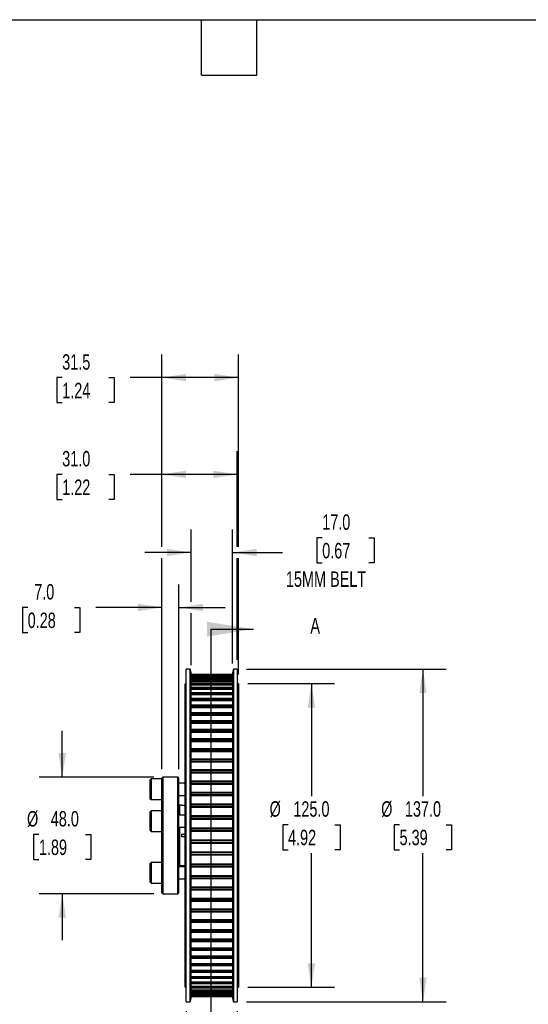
# Model space of a CAD drawing. Header units: millimetres. Extents: x 19 to 819, y 19 to 629.
# Tile 3 of 7: x 333 to 542, y 223 to 629. Entities that reach past the tile are written whole.
import ezdxf

# ---------------------------------------------------------------- set-up
doc = ezdxf.new("R2010")
doc.units = ezdxf.units.MM
doc.header["$LTSCALE"] = 3
doc.layers.add('DIMENSIONS', color=140, linetype='Continuous', lineweight=25)
doc.layers.add('TEXT', color=140, linetype='Continuous', lineweight=25)
doc.styles.add('SLDTEXTSTYLE0', font='TXT', dxfattribs={"width": 0.7})
doc.dimstyles.new('SLDDIMSTYLE3', dxfattribs={"dimtxt": 6.474023, "dimasz": 9.906, "dimexe": 0, "dimexo": 0.0625, "dimgap": 1.618506, "dimtad": 0, "dimtih": 1, "dimtoh": 1, "dimrnd": 1e-09, "dimzin": 4, "dimdsep": 46, "dimtxsty": 'SLDTEXTSTYLE0', "dimsah": 1, "dimcen": 0.09, "dimadec": 0, "dimazin": 1, "dimtfac": 1, "dimtmove": 0, "dimatfit": 0, "dimfxl": 0, "dimfrac": 2, "dimtolj": 1, "dimtzin": 12, "dimarcsym": 0})
doc.dimstyles.new('SLDDIMSTYLE4', dxfattribs={"dimtxt": 6.474023, "dimasz": 9.906, "dimexe": 0, "dimexo": 0.0625, "dimgap": 1.618506, "dimtad": 0, "dimtih": 1, "dimtoh": 1, "dimrnd": 1e-09, "dimzin": 4, "dimdsep": 46, "dimtxsty": 'SLDTEXTSTYLE0', "dimsah": 1, "dimcen": 0.09, "dimadec": 0, "dimazin": 1, "dimtfac": 1, "dimtofl": 0, "dimtmove": 0, "dimatfit": 3, "dimfxl": 0, "dimfrac": 2, "dimtolj": 1, "dimtzin": 12, "dimarcsym": 0})
doc.dimstyles.new('SLDDIMSTYLE5', dxfattribs={"dimtxt": 6.474023, "dimasz": 9.906, "dimexe": 0, "dimexo": 0.0625, "dimgap": 1.618506, "dimtad": 0, "dimtih": 1, "dimtoh": 1, "dimrnd": 1e-09, "dimzin": 12, "dimdsep": 46, "dimtxsty": 'SLDTEXTSTYLE0', "dimsah": 1, "dimcen": 0.09, "dimadec": 0, "dimazin": 3, "dimtfac": 1, "dimtofl": 0, "dimtmove": 0, "dimatfit": 3, "dimfxl": 0, "dimfrac": 2, "dimtolj": 1, "dimtzin": 12, "dimarcsym": 0})

# ---------------------------------------------------------------- blocks, each defined once
blk = doc.blocks.new('_D_3')
at = {"layer": 'DIMENSIONS'}
for p, q in [((403.43, 388.93), (403.43, 418.8)), ((420.43, 363.59), (420.43, 418.8)), ((457.38, 415.33), (455.21, 415.33)), ((455.21, 415.33), (455.21, 405.04)), ((476.62, 415.33), (478.79, 415.33)), ((478.79, 415.33), (478.79, 405.04)), ((403.43, 409.28), (384.38, 409.28)), ((420.43, 409.28), (440.99, 409.28)), ((455.21, 405.04), (457.38, 405.04)), ((478.79, 405.04), (476.62, 405.04)), ((403.43, 362.83), (403.43, 384.36))]:
    blk.add_line(p, q, dxfattribs=at)
for points in [[(403.43, 409.28), (393.52, 410.8), (393.52, 407.75)], [(420.43, 409.28), (430.34, 407.75), (430.34, 410.8)]]:
    blk.add_solid(points, dxfattribs=at)
at = {"layer": 'DIMENSIONS', "char_height": 6.35, "attachment_point": 1, "style": 'SLDTEXTSTYLE0'}
for s, insert in [('17.0', (457.38, 424.97)), ('0.67', (457.38, 413.23)), ('15MM BELT', (442.44, 401.49))]:
    blk.add_mtext(s, dxfattribs=dict(at, insert=insert))
blk = doc.blocks.new('_D_4')
at = {"layer": 'DIMENSIONS'}
for p, q in [((350.39, 316.78), (350.39, 335.83)), ((388.12, 316.78), (340.86, 316.78)), ((340.77, 293.19), (338.59, 293.19)), ((338.59, 293.19), (338.59, 282.9)), ((360.01, 293.19), (362.18, 293.19)), ((362.18, 293.19), (362.18, 282.9)), ((338.59, 282.9), (340.77, 282.9)), ((362.18, 282.9), (360.01, 282.9)), ((388.12, 268.78), (340.86, 268.78)), ((350.39, 268.78), (350.39, 249.73))]:
    blk.add_line(p, q, dxfattribs=at)
for points in [[(350.39, 316.78), (351.91, 326.68), (348.86, 326.68)], [(350.39, 268.78), (348.86, 258.87), (351.91, 258.87)]]:
    blk.add_solid(points, dxfattribs=at)
at = {"layer": 'DIMENSIONS', "char_height": 6.35, "attachment_point": 1, "style": 'SLDTEXTSTYLE0'}
for s, insert in [('%%c', (335.88, 302.83)), ('48.0', (345.66, 302.83)), ('1.89', (340.77, 291.09))]:
    blk.add_mtext(s, dxfattribs=dict(at, insert=insert))
blk = doc.blocks.new('_D_5')
at = {"layer": 'DIMENSIONS'}
for p, q in [((391.43, 320.09), (391.43, 396.17)), ((398.43, 320.09), (398.43, 396.17)), ((336.15, 386.65), (333.97, 386.65)), ((333.97, 386.65), (333.97, 376.36)), ((355.38, 386.65), (357.56, 386.65)), ((357.56, 386.65), (357.56, 376.36)), ((391.43, 386.65), (364.16, 386.65)), ((398.43, 386.65), (417.48, 386.65)), ((333.97, 376.36), (336.15, 376.36)), ((357.56, 376.36), (355.38, 376.36))]:
    blk.add_line(p, q, dxfattribs=at)
for points in [[(391.43, 386.65), (381.52, 388.17), (381.52, 385.12)], [(398.43, 386.65), (408.34, 385.12), (408.34, 388.17)]]:
    blk.add_solid(points, dxfattribs=at)
at = {"layer": 'DIMENSIONS', "char_height": 6.35, "attachment_point": 1, "style": 'SLDTEXTSTYLE0'}
for s, insert in [('7.0', (338.84, 396.28)), ('0.28', (336.15, 384.54))]:
    blk.add_mtext(s, dxfattribs=dict(at, insert=insert))
blk = doc.blocks.new('_D_6')
at = {"layer": 'DIMENSIONS'}
for p, q in [((391.43, 411.56), (391.43, 450.97)), ((422.43, 411.56), (422.43, 450.97)), ((350.36, 441.45), (348.19, 441.45)), ((348.19, 441.45), (348.19, 431.16)), ((369.6, 441.45), (371.78, 441.45)), ((371.78, 441.45), (371.78, 431.16)), ((391.43, 441.45), (378.37, 441.45)), ((422.43, 441.45), (391.43, 441.45)), ((348.19, 431.16), (350.36, 431.16)), ((371.78, 431.16), (369.6, 431.16)), ((391.43, 320.09), (391.43, 406.99)), ((422.43, 365.09), (422.43, 406.99))]:
    blk.add_line(p, q, dxfattribs=at)
for points in [[(391.43, 441.45), (401.34, 439.92), (401.34, 442.97)], [(422.43, 441.45), (412.53, 442.97), (412.53, 439.92)]]:
    blk.add_solid(points, dxfattribs=at)
at = {"layer": 'DIMENSIONS', "char_height": 6.35, "attachment_point": 1, "style": 'SLDTEXTSTYLE0'}
for s, insert in [('31.0', (350.36, 451.08)), ('1.22', (350.36, 439.34))]:
    blk.add_mtext(s, dxfattribs=dict(at, insert=insert))
blk = doc.blocks.new('_D_7')
at = {"layer": 'DIMENSIONS'}
for p, q in [((391.43, 411.56), (391.43, 490.8)), ((422.93, 411.56), (422.93, 490.8)), ((350.36, 481.28), (348.19, 481.28)), ((348.19, 481.28), (348.19, 470.99)), ((369.6, 481.28), (371.78, 481.28)), ((371.78, 481.28), (371.78, 470.99)), ((391.43, 481.28), (378.37, 481.28)), ((422.93, 481.28), (391.43, 481.28)), ((348.19, 470.99), (350.36, 470.99)), ((371.78, 470.99), (369.6, 470.99)), ((391.43, 320.09), (391.43, 406.99)), ((422.93, 359.09), (422.93, 406.99))]:
    blk.add_line(p, q, dxfattribs=at)
for points in [[(391.43, 481.28), (401.34, 479.75), (401.34, 482.8)], [(422.93, 481.28), (413.02, 482.8), (413.02, 479.75)]]:
    blk.add_solid(points, dxfattribs=at)
at = {"layer": 'DIMENSIONS', "char_height": 6.35, "attachment_point": 1, "style": 'SLDTEXTSTYLE0'}
for s, insert in [('31.5', (350.36, 490.91)), ('1.24', (350.36, 479.17))]:
    blk.add_mtext(s, dxfattribs=dict(at, insert=insert))
blk = doc.blocks.new('_D_8')
at = {"layer": 'DIMENSIONS'}
for p, q in [((426.74, 355.28), (462.45, 355.28)), ((452.93, 355.28), (452.93, 308.96)), ((443.31, 297.22), (441.14, 297.22)), ((441.14, 297.22), (441.14, 286.93)), ((462.55, 297.22), (464.72, 297.22)), ((464.72, 297.22), (464.72, 286.93)), ((441.14, 286.93), (443.31, 286.93)), ((452.93, 230.28), (452.93, 285.48)), ((464.72, 286.93), (462.55, 286.93)), ((426.74, 230.28), (462.45, 230.28))]:
    blk.add_line(p, q, dxfattribs=at)
for points in [[(452.93, 355.28), (451.41, 345.37), (454.45, 345.37)], [(452.93, 230.28), (454.45, 240.18), (451.41, 240.18)]]:
    blk.add_solid(points, dxfattribs=at)
at = {"layer": 'DIMENSIONS', "char_height": 6.35, "attachment_point": 1, "style": 'SLDTEXTSTYLE0'}
for s, insert in [('%%c', (435.73, 306.86)), ('125.0', (445.5, 306.86)), ('4.92', (443.31, 295.12))]:
    blk.add_mtext(s, dxfattribs=dict(at, insert=insert))
blk = doc.blocks.new('_D_9')
at = {"layer": 'DIMENSIONS'}
for p, q in [((426.24, 361.28), (508.36, 361.28)), ((498.84, 361.28), (498.84, 308.96)), ((489.22, 297.22), (487.05, 297.22)), ((487.05, 297.22), (487.05, 286.93)), ((508.46, 297.22), (510.63, 297.22)), ((510.63, 297.22), (510.63, 286.93)), ((487.05, 286.93), (489.22, 286.93)), ((498.84, 224.28), (498.84, 285.48)), ((510.63, 286.93), (508.46, 286.93)), ((426.24, 224.28), (508.36, 224.28))]:
    blk.add_line(p, q, dxfattribs=at)
for points in [[(498.84, 361.28), (497.32, 351.37), (500.36, 351.37)], [(498.84, 224.28), (500.36, 234.18), (497.32, 234.18)]]:
    blk.add_solid(points, dxfattribs=at)
at = {"layer": 'DIMENSIONS', "char_height": 6.35, "attachment_point": 1, "style": 'SLDTEXTSTYLE0'}
for s, insert in [('%%c', (481.64, 306.86)), ('137.0', (491.42, 306.86)), ('5.39', (489.22, 295.12))]:
    blk.add_mtext(s, dxfattribs=dict(at, insert=insert))
blk = doc.blocks.new('_D_10')
at = {"layer": 'DIMENSIONS'}
for p, q in [((401.43, 220.47), (401.43, 174.49)), ((422.43, 220.47), (422.43, 174.49)), ((346.81, 184.02), (344.64, 184.02)), ((344.64, 184.02), (344.64, 173.73)), ((366.05, 184.02), (368.22, 184.02)), ((368.22, 184.02), (368.22, 173.73)), ((401.43, 184.02), (374.82, 184.02)), ((422.43, 184.02), (441.48, 184.02)), ((344.64, 173.73), (346.81, 173.73)), ((368.22, 173.73), (366.05, 173.73))]:
    blk.add_line(p, q, dxfattribs=at)
for points in [[(401.43, 184.02), (391.52, 185.54), (391.52, 182.49)], [(422.43, 184.02), (432.34, 182.49), (432.34, 185.54)]]:
    blk.add_solid(points, dxfattribs=at)
at = {"layer": 'DIMENSIONS', "char_height": 6.35, "attachment_point": 1, "style": 'SLDTEXTSTYLE0'}
for s, insert in [('21.0', (346.81, 193.65)), ('0.83', (346.81, 181.91))]:
    blk.add_mtext(s, dxfattribs=dict(at, insert=insert))

msp = doc.modelspace()

# ---------------------------------------------------------------- linework, layer by layer
for p, q in [((403.028, 361.278), (401.428, 361.278)), ((401.428, 292.778), (401.428, 361.278)), ((403.429, 359.778), (403.028, 361.278)), ((403.028, 292.778), (403.028, 361.278)), ((420.831, 361.278), (420.429, 359.778)), ((422.431, 361.278), (420.831, 361.278)), ((420.831, 361.278), (420.831, 224.278)), ((422.431, 361.278), (422.431, 224.278)), ((403.429, 292.778), (403.429, 359.778)), ((420.429, 359.019), (403.429, 359.019)), ((403.429, 359.019), (420.429, 359.019)), ((403.429, 358.992), (420.429, 358.992)), ((403.429, 358.689), (420.429, 358.689)), ((420.429, 358.676), (403.429, 358.676)), ((403.429, 358.675), (420.429, 358.675)), ((403.429, 358.595), (420.429, 358.595)), ((403.429, 358.272), (420.429, 358.272)), ((420.429, 357.967), (403.429, 357.967)), ((403.429, 357.962), (420.429, 357.962)), ((403.429, 357.831), (420.429, 357.831)), ((403.429, 357.488), (420.429, 357.488)), ((420.429, 356.895), (403.429, 356.895)), ((403.429, 356.885), (420.429, 356.885)), ((420.429, 359.778), (420.429, 225.778)), ((401.428, 355.278), (400.929, 355.278)), ((400.929, 292.778), (400.929, 355.278)), ((403.429, 356.702), (420.429, 356.702)), ((403.429, 356.343), (420.429, 356.343)), ((420.429, 355.466), (403.429, 355.466)), ((403.429, 355.449), (420.429, 355.449)), ((403.429, 355.216), (420.429, 355.216)), ((403.429, 354.842), (420.429, 354.842)), ((420.429, 353.688), (403.429, 353.688)), ((403.429, 353.663), (420.429, 353.663)), ((403.429, 353.381), (420.429, 353.381)), ((403.429, 352.994), (420.429, 352.994)), ((422.929, 355.278), (422.431, 355.278)), ((422.929, 355.278), (422.929, 230.278)), ((420.429, 351.571), (403.429, 351.571)), ((403.429, 351.536), (420.429, 351.536)), ((403.429, 351.207), (420.429, 351.207)), ((403.429, 350.809), (420.429, 350.809)), ((420.429, 349.126), (403.429, 349.126)), ((403.429, 349.081), (420.429, 349.081)), ((403.429, 348.706), (420.429, 348.706)), ((403.429, 348.3), (420.429, 348.3)), ((420.429, 346.369), (403.429, 346.369)), ((403.429, 346.311), (420.429, 346.311)), ((403.429, 345.892), (420.429, 345.892)), ((403.429, 345.48), (420.429, 345.48)), ((420.429, 343.313), (403.429, 343.313)), ((403.429, 343.242), (420.429, 343.242)), ((403.429, 342.781), (420.429, 342.781)), ((403.429, 342.365), (420.429, 342.365)), ((420.429, 339.977), (403.429, 339.977)), ((403.429, 339.89), (420.429, 339.89)), ((403.429, 339.391), (420.429, 339.391)), ((403.429, 338.973), (420.429, 338.973)), ((420.429, 336.378), (403.429, 336.378)), ((403.429, 336.275), (420.429, 336.275)), ((403.429, 335.74), (420.429, 335.74)), ((403.429, 335.323), (420.429, 335.323)), ((420.429, 332.537), (403.429, 332.537)), ((403.429, 332.417), (420.429, 332.417)), ((403.429, 331.849), (420.429, 331.849)), ((403.429, 331.435), (420.429, 331.435)), ((420.429, 328.475), (403.429, 328.475)), ((403.429, 328.336), (420.429, 328.336)), ((403.429, 327.739), (420.429, 327.739)), ((403.429, 327.331), (420.429, 327.331)), ((420.429, 324.216), (403.429, 324.216)), ((403.429, 324.057), (420.429, 324.057)), ((403.429, 323.433), (420.429, 323.433)), ((403.429, 323.033), (420.429, 323.033)), ((391.429, 292.778), (391.429, 316.278)), ((397.929, 316.778), (391.929, 316.778)), ((391.929, 292.778), (391.929, 316.778)), ((397.929, 292.778), (397.929, 316.778)), ((398.429, 292.778), (398.429, 316.278)), ((420.429, 319.782), (403.429, 319.782)), ((403.429, 319.604), (420.429, 319.604)), ((403.429, 318.957), (420.429, 318.957)), ((403.429, 318.566), (420.429, 318.566)), ((386.929, 316.028), (386.429, 315.528)), ((386.429, 315.528), (386.429, 308.028)), ((391.429, 316.028), (386.929, 316.028)), ((386.929, 316.028), (386.929, 307.528)), ((400.929, 314.278), (398.429, 314.278)), ((420.429, 315.199), (403.429, 315.199)), ((403.429, 315), (420.429, 315)), ((403.429, 314.333), (420.429, 314.333)), ((403.429, 313.955), (420.429, 313.955)), ((398.429, 309.278), (400.929, 309.278)), ((420.429, 310.492), (403.429, 310.492)), ((403.429, 310.272), (420.429, 310.272)), ((403.429, 309.59), (420.429, 309.59)), ((403.429, 309.226), (420.429, 309.226)), ((386.429, 308.028), (386.929, 307.528)), ((386.929, 307.528), (391.429, 307.528)), ((399.429, 305.19), (398.829, 305.19)), ((398.829, 301.149), (398.829, 305.19)), ((399.429, 305.19), (399.429, 305.176)), ((400.929, 305.176), (399.429, 305.176)), ((420.429, 305.688), (403.429, 305.688)), ((403.429, 305.446), (420.429, 305.446)), ((403.429, 304.752), (420.429, 304.752)), ((403.429, 304.405), (420.429, 304.405)), ((386.929, 302.899), (386.429, 302.399)), ((386.429, 302.399), (386.429, 294.899)), ((391.429, 302.899), (386.929, 302.899)), ((386.929, 302.899), (386.929, 294.399)), ((400.929, 301.149), (398.429, 301.149)), ((420.429, 300.814), (403.429, 300.814)), ((403.429, 300.549), (420.429, 300.549)), ((398.429, 296.149), (400.929, 296.149)), ((398.829, 292.778), (398.829, 296.149)), ((403.429, 299.847), (420.429, 299.847)), ((403.429, 299.518), (420.429, 299.518)), ((386.429, 294.899), (386.929, 294.399)), ((386.929, 294.399), (391.429, 294.399)), ((391.429, 269.278), (391.429, 292.778)), ((391.929, 268.778), (391.929, 292.778)), ((397.929, 268.778), (397.929, 292.778)), ((398.429, 269.278), (398.429, 292.778)), ((398.829, 280.365), (398.829, 292.778)), ((399.429, 293.378), (400.929, 293.378)), ((399.429, 293.378), (399.429, 292.178)), ((400.929, 292.178), (399.429, 292.178)), ((400.929, 230.278), (400.929, 292.778)), ((401.428, 224.278), (401.428, 292.778)), ((403.028, 224.278), (403.028, 292.778)), ((403.429, 295.896), (420.429, 295.896)), ((403.429, 295.608), (420.429, 295.608)), ((403.429, 294.903), (420.429, 294.903)), ((403.429, 294.594), (420.429, 294.594)), ((403.429, 225.778), (403.429, 292.778)), ((403.429, 290.961), (420.429, 290.961)), ((403.429, 290.652), (420.429, 290.652)), ((403.429, 289.947), (420.429, 289.947)), ((403.429, 289.66), (420.429, 289.66)), ((403.429, 286.037), (420.429, 286.037)), ((403.429, 285.708), (420.429, 285.708)), ((403.429, 285.007), (420.429, 285.007)), ((403.429, 284.742), (420.429, 284.742)), ((386.929, 281.656), (386.429, 281.156)), ((386.429, 281.156), (386.429, 279.611)), ((391.429, 281.656), (386.929, 281.656)), ((386.929, 281.656), (386.929, 279.904)), ((386.929, 279.904), (386.929, 273.156)), ((400.929, 279.906), (398.429, 279.906)), ((398.829, 280.365), (399.429, 280.365)), ((399.429, 280.38), (400.929, 280.38)), ((399.429, 280.38), (399.429, 280.365)), ((403.429, 281.151), (420.429, 281.151)), ((403.429, 280.803), (420.429, 280.803)), ((403.429, 280.11), (420.429, 280.11)), ((403.429, 279.867), (420.429, 279.867)), ((386.429, 279.611), (386.429, 273.656)), ((403.429, 276.329), (420.429, 276.329)), ((403.429, 275.966), (420.429, 275.966)), ((386.429, 273.656), (386.929, 273.156)), ((386.929, 273.156), (391.429, 273.156)), ((398.429, 274.906), (400.929, 274.906)), ((403.429, 275.284), (420.429, 275.284)), ((403.429, 275.063), (420.429, 275.063)), ((391.929, 268.778), (397.929, 268.778)), ((403.429, 271.6), (420.429, 271.6)), ((403.429, 271.222), (420.429, 271.222)), ((403.429, 270.556), (420.429, 270.556)), ((403.429, 270.356), (420.429, 270.356)), ((403.429, 266.989), (420.429, 266.989)), ((403.429, 266.599), (420.429, 266.599)), ((403.429, 265.952), (420.429, 265.952)), ((403.429, 265.773), (420.429, 265.773)), ((403.429, 262.522), (420.429, 262.522)), ((403.429, 262.122), (420.429, 262.122)), ((403.429, 261.498), (420.429, 261.498)), ((403.429, 261.339), (420.429, 261.339)), ((403.429, 258.225), (420.429, 258.225)), ((403.429, 257.817), (420.429, 257.817)), ((403.429, 257.219), (420.429, 257.219)), ((403.429, 257.08), (420.429, 257.08)), ((403.429, 254.12), (420.429, 254.12)), ((403.429, 253.707), (420.429, 253.707)), ((403.429, 253.139), (420.429, 253.139)), ((403.429, 253.018), (420.429, 253.018)), ((403.429, 250.232), (420.429, 250.232)), ((403.429, 249.815), (420.429, 249.815)), ((403.429, 249.28), (420.429, 249.28)), ((403.429, 249.177), (420.429, 249.177)), ((403.429, 246.582), (420.429, 246.582)), ((403.429, 246.164), (420.429, 246.164)), ((403.429, 245.665), (420.429, 245.665)), ((403.429, 245.579), (420.429, 245.579)), ((403.429, 243.19), (420.429, 243.19)), ((403.429, 242.774), (420.429, 242.774)), ((403.429, 242.314), (420.429, 242.314)), ((403.429, 242.242), (420.429, 242.242)), ((403.429, 240.076), (420.429, 240.076)), ((403.429, 239.663), (420.429, 239.663)), ((403.429, 239.244), (420.429, 239.244)), ((403.429, 239.186), (420.429, 239.186)), ((403.429, 237.256), (420.429, 237.256)), ((403.429, 236.85), (420.429, 236.85)), ((403.429, 236.474), (420.429, 236.474)), ((403.429, 236.429), (420.429, 236.429)), ((403.429, 234.746), (420.429, 234.746)), ((403.429, 234.349), (420.429, 234.349)), ((403.429, 234.019), (420.429, 234.019)), ((403.429, 233.985), (420.429, 233.985)), ((403.429, 232.562), (420.429, 232.562)), ((403.429, 232.175), (420.429, 232.175)), ((403.429, 231.892), (420.429, 231.892)), ((403.429, 231.868), (420.429, 231.868)), ((400.929, 230.278), (401.428, 230.278)), ((403.429, 230.714), (420.429, 230.714)), ((403.429, 230.339), (420.429, 230.339)), ((403.429, 230.106), (420.429, 230.106)), ((403.429, 230.09), (420.429, 230.09)), ((403.429, 229.213), (420.429, 229.213)), ((403.429, 228.853), (420.429, 228.853)), ((403.429, 228.67), (420.429, 228.67)), ((403.429, 228.661), (420.429, 228.661)), ((403.429, 228.067), (420.429, 228.067)), ((403.429, 227.725), (420.429, 227.725)), ((403.429, 227.593), (420.429, 227.593)), ((403.429, 227.588), (420.429, 227.588)), ((403.429, 227.284), (420.429, 227.284)), ((422.431, 230.278), (422.929, 230.278)), ((401.428, 224.278), (403.028, 224.278)), ((403.028, 224.278), (403.429, 225.778)), ((403.429, 226.96), (420.429, 226.96)), ((403.429, 226.881), (420.429, 226.881)), ((403.429, 226.879), (420.429, 226.879)), ((403.429, 226.866), (420.429, 226.866)), ((403.429, 226.563), (420.429, 226.563)), ((403.429, 226.537), (420.429, 226.537)), ((403.429, 226.537), (420.429, 226.537)), ((420.429, 225.778), (420.831, 224.278)), ((420.831, 224.278), (422.431, 224.278))]:
    msp.add_line(p, q)
for centre, radius, start, end in [((391.929, 316.278), 0.5, 90, 180), ((397.929, 316.278), 0.5, 0, 90), ((398.829, 305.59), 0.4, 180, 270), ((398.829, 279.965), 0.4, 90, 180), ((391.929, 269.278), 0.5, 180, 270), ((397.929, 269.278), 0.5, 270, 0)]:
    msp.add_arc(centre, radius, start, end)
at = {"layer": 'TEXT'}
for p, q in [((19.05, 628.65), (819.15, 628.65)), ((407.67, 605.79), (407.67, 628.65)), ((430.53, 605.79), (430.53, 628.65)), ((407.67, 605.79), (430.53, 605.79)), ((411.554, 377.718), (411.554, 207.838))]:
    msp.add_line(p, q, dxfattribs=at)
at = {"layer": 'TEXT', "linetype": 'Continuous'}
msp.add_line((411.554, 377.718), (429.059, 377.718), dxfattribs=at)
at = {"layer": 'TEXT'}
msp.add_solid([(429.059, 377.718), (410.009, 380.766), (410.009, 374.67)], dxfattribs=at)

# ---------------------------------------------------------------- texts
at = {"layer": 'TEXT', "insert": (452.461, 382.301), "char_height": 6.474, "attachment_point": 1, "style": 'SLDTEXTSTYLE0'}
msp.add_mtext('A', dxfattribs=at)

# ---------------------------------------------------------------- dimensions: what is measured, and where the dimension line sits
at = {"layer": 'DIMENSIONS'}
for base, p1, p2, dimstyle, picture, middle in [((391.429, 481.278), (422.929, 355.278), (391.429, 316.278), 'SLDDIMSTYLE5', '_D_7', (359.982, 481.278)), ((391.429, 441.445), (422.431, 361.278), (391.429, 316.278), 'SLDDIMSTYLE4', '_D_6', (359.982, 441.445)), ((398.429, 386.647), (391.429, 316.278), (398.429, 316.278), 'SLDDIMSTYLE3', '_D_5', (345.765, 386.647)), ((401.428, 184.015), (422.431, 224.278), (401.428, 224.278), 'SLDDIMSTYLE3', '_D_10', (356.429, 184.015))]:
    dim = msp.add_linear_dim(base=base, p1=p1, p2=p2, dimstyle=dimstyle, dxfattribs=at)
    dim.commit()
    dim.dimension.update_dxf_attribs({"geometry": picture, "text_midpoint": middle, "dimtype": 160})
dim = msp.add_linear_dim(base=(420.429, 409.278), p1=(403.429, 359.019), p2=(420.429, 359.778), text='<>\\P15MM BELT', dimstyle='SLDDIMSTYLE3', dxfattribs=at)
dim.commit()
dim.dimension.update_dxf_attribs({"geometry": '_D_3', "text_midpoint": (466.998, 409.278), "dimtype": 160})
for base, p1, p2, dimstyle, picture, middle in [((498.84, 224.278), (422.431, 361.278), (422.431, 224.278), 'SLDDIMSTYLE4', '_D_9', (498.84, 297.222)), ((452.929, 230.278), (422.929, 355.278), (422.929, 230.278), 'SLDDIMSTYLE4', '_D_8', (452.929, 297.222)), ((350.387, 268.778), (391.929, 316.778), (391.929, 268.778), 'SLDDIMSTYLE3', '_D_4', (350.387, 293.194))]:
    dim = msp.add_linear_dim(base=base, p1=p1, p2=p2, angle=90, text='%%c<>', dimstyle=dimstyle, dxfattribs=at)
    dim.commit()
    dim.dimension.update_dxf_attribs({"geometry": picture, "text_midpoint": middle, "dimtype": 160})

doc.saveas('drawing.dxf')
